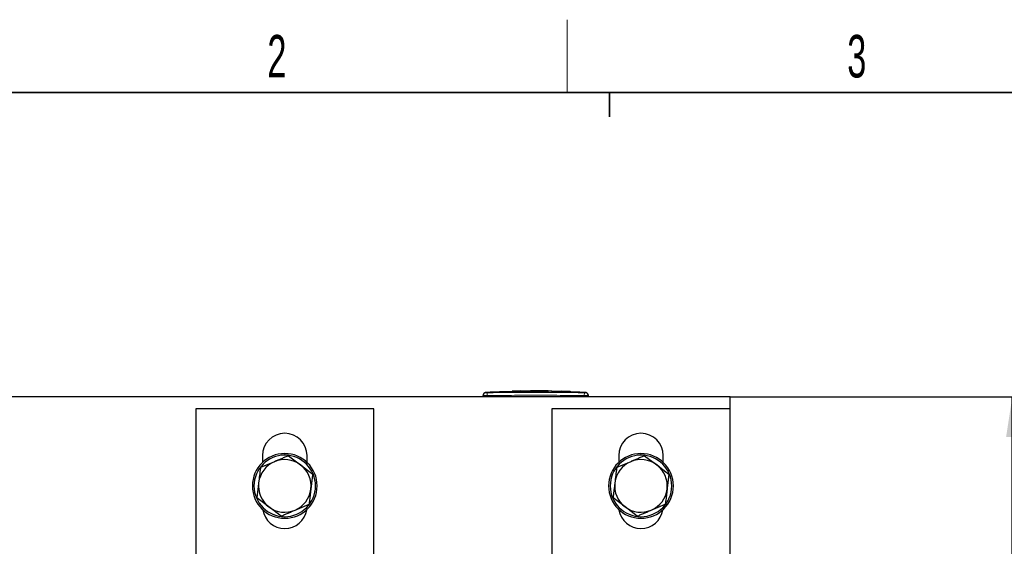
# Model space of a CAD drawing. Header units: millimetres. Extents: x 5 to 418, y 2 to 292.
# Tile 8 of 24: x 76 to 158, y 245 to 288. Entities that reach past the tile are written whole.
import ezdxf

# ---------------------------------------------------------------- set-up
doc = ezdxf.new("R2010")
doc.units = ezdxf.units.MM
doc.layers.add('SLD-0', color=7, linetype='Continuous')
doc.styles.add('SLDTEXTSTYLE0', font='TXT', dxfattribs={"width": 0.605})
doc.dimstyles.new('SLDDIMSTYLE0', dxfattribs={"dimtxt": 3.5, "dimasz": 3.302, "dimexe": 0, "dimexo": 0.0625, "dimgap": 0.875, "dimtad": 1, "dimlfac": 3, "dimrnd": 1e-09, "dimzin": 12, "dimdsep": 46, "dimtxsty": 'SLDTEXTSTYLE0', "dimsah": 1, "dimcen": 0.09, "dimadec": 0, "dimazin": 3, "dimtfac": 1, "dimtofl": 0, "dimtmove": 0, "dimatfit": 3, "dimfxl": 1, "dimfrac": 2, "dimtolj": 1, "dimtzin": 12, "dimarcsym": 0})

# ---------------------------------------------------------------- blocks, each defined once
blk = doc.blocks.new('_D_1')
at = {"layer": 'SLD-0'}
for p, q in [((134.915, 257.45), (159.157, 257.45)), ((158.157, 179.95), (158.157, 257.45)), ((150.915, 179.95), (159.157, 179.95))]:
    blk.add_line(p, q, dxfattribs=at)
for points in [[(158.157, 257.45), (157.649, 254.148), (158.665, 254.148)], [(158.157, 179.95), (158.665, 183.252), (157.649, 183.252)]]:
    blk.add_solid(points, dxfattribs=at)
at = {"layer": 'SLD-0', "insert": (153.645, 212.685), "char_height": 3.5, "attachment_point": 1, "rotation": 90, "style": 'SLDTEXTSTYLE0'}
blk.add_mtext('232,5', dxfattribs=at)

msp = doc.modelspace()

# ---------------------------------------------------------------- linework, layer by layer
at = {"color": 7, "linetype": 'Continuous', "lineweight": 25}
for p, q in [((115.945, 257.8535), (115.1665, 257.8269)), ((115.2117, 257.8129), (115.9444, 257.837)), ((115.9444, 257.837), (115.9444, 257.8303)), ((116.9683, 257.8884), (116.5586, 257.8744)), ((116.7514, 257.859), (116.7514, 257.8523)), ((117.6535, 257.9337), (116.9654, 257.9107)), ((118.4839, 257.9402), (117.6545, 257.9119)), ((118.4839, 257.9352), (118.4839, 257.9524)), ((119.9184, 257.8797), (119.9184, 257.873)), ((120.21, 257.9375), (120.21, 257.918)), ((120.21, 257.8759), (122.1023, 257.8302)), ((120.21, 257.8759), (120.21, 257.8692)), ((122.1023, 257.8236), (120.21, 257.8692)), ((122.5457, 257.8286), (120.2495, 257.9107)), ((121.0229, 257.9106), (121.0229, 257.8978)), ((121.6033, 257.8847), (121.0229, 257.9106)), ((121.0229, 257.9039), (121.6033, 257.8781)), ((121.0229, 257.8978), (121.6033, 257.8747)), ((121.8158, 257.864), (121.8158, 257.8707)), ((134.9151, 257.4502), (61.5818, 257.4502)), ((114.5818, 257.4502), (114.5818, 257.5541)), ((115.2119, 257.8177), (114.7506, 257.7943)), ((115.9444, 257.8303), (115.2117, 257.8063)), ((115.2117, 257.8129), (115.2117, 257.8063)), ((122.6245, 257.8205), (122.6245, 257.8138)), ((123.0797, 257.7943), (122.6245, 257.8158)), ((123.2485, 257.4502), (123.2485, 257.5541)), ((134.9151, 256.4502), (134.9151, 257.4502)), ((90.9151, 256.4502), (90.9151, 243.9502)), ((105.5818, 256.4502), (90.9151, 256.4502)), ((105.5818, 243.9502), (105.5818, 256.4502)), ((134.9151, 256.4502), (120.2485, 256.4502)), ((120.2485, 256.4502), (120.2485, 243.9502)), ((134.9151, 243.9502), (134.9151, 256.4502)), ((96.4151, 252.6168), (96.4151, 252.0533)), ((98.5509, 252.6003), (99.5507, 251.8485)), ((100.0818, 252.0533), (100.0818, 252.6168)), ((125.7485, 252.6168), (125.7485, 252.0533)), ((127.8843, 252.6003), (128.884, 251.8485)), ((129.4151, 252.0533), (129.4151, 252.6168)), ((97.3999, 252.1104), (96.2489, 251.6205)), ((99.5507, 251.8485), (100.5505, 251.0966)), ((126.7333, 252.1104), (125.5823, 251.6205)), ((128.884, 251.8485), (129.8838, 251.0966)), ((96.9462, 248.3852), (95.9465, 249.137)), ((126.2796, 248.3852), (125.2798, 249.137)), ((97.946, 247.6333), (96.9462, 248.3852)), ((99.097, 248.1232), (100.248, 248.6131)), ((127.2793, 247.6333), (126.2796, 248.3852)), ((128.4303, 248.1232), (129.5813, 248.6131))]:
    msp.add_line(p, q, dxfattribs=at)
at = {"color": 7, "linetype": 'Continuous', "lineweight": 18}
for p, q in [((121.6033, 257.8847), (121.6033, 257.8781)), ((114.9123, 257.7874), (114.9151, 257.5542)), ((114.9151, 257.4502), (114.9151, 257.5542)), ((122.1023, 257.8302), (122.1023, 257.8236)), ((122.918, 257.7874), (122.9151, 257.5541)), ((122.9151, 257.4502), (122.9151, 257.5541)), ((98.2485, 252.6502), (98.2485, 252.7835)), ((127.5818, 252.6502), (127.5818, 252.7835)), ((98.2485, 247.5835), (98.2485, 247.4502)), ((127.5818, 247.5835), (127.5818, 247.4502))]:
    msp.add_line(p, q, dxfattribs=at)
at = {"color": 7, "linetype": 'Continuous', "lineweight": 25}
for centre, radius, start, end in [((114.8151, 257.5646), 0.2333, 93.571236, 180.001701), ((123.0151, 257.5646), 0.2333, 359.998284, 86.417087), ((98.2485, 252.6168), 1.8333, 0, 180), ((127.5818, 252.6168), 1.8333, 0, 180), ((98.2485, 250.1168), 2.6667, 90, 270), ((98.2485, 250.1168), 2.5333, 90, 270), ((98.2485, 250.1168), 2.1667, 53.056006, 113.056006), ((98.2485, 250.1168), 2.6667, 270, 90), ((98.2485, 250.1168), 2.5333, 270, 90), ((127.5818, 250.1168), 2.6667, 90, 270), ((127.5818, 250.1168), 2.5333, 90, 270), ((127.5818, 250.1168), 2.1667, 53.056006, 113.056006), ((127.5818, 250.1168), 2.6667, 270, 90), ((127.5818, 250.1168), 2.5333, 270, 90), ((98.2485, 250.1168), 2.1667, 113.056006, 173.056006), ((98.2485, 250.1168), 2.1667, 353.056006, 53.056006), ((127.5818, 250.1168), 2.1667, 113.056006, 173.056006), ((127.5818, 250.1168), 2.1667, 353.056006, 53.056006), ((98.2485, 250.1168), 2.1667, 173.056006, 233.056006), ((98.2485, 250.1168), 2.1667, 293.056006, 353.056006), ((127.5818, 250.1168), 2.1667, 173.056006, 233.056006), ((127.5818, 250.1168), 2.1667, 293.056006, 353.056006), ((98.2485, 248.4502), 1.8333, 189.154133, 350.845867), ((98.2485, 250.1168), 2.1667, 233.056006, 293.056006), ((127.5818, 248.4502), 1.8333, 189.154133, 350.845867), ((127.5818, 250.1168), 2.1667, 233.056006, 293.056006)]:
    msp.add_arc(centre, radius, start, end, dxfattribs=at)
at = {"color": 7, "linetype": 'Continuous', "lineweight": 18}
for centre, start, end in [((114.8151, 257.5541), 90.990495, 179.998049), ((123.0152, 257.5541), 0.001948, 89.00993)]:
    msp.add_arc(centre, 0.2333, start, end, dxfattribs=at)
at = {"color": 7, "linetype": 'Continuous', "lineweight": 25}
for points, knots in [([(115.9444, 257.8714), (116.0116, 257.8749), (116.1459, 257.8818), (116.3477, 257.8834), (116.5496, 257.8772), (116.6841, 257.8651), (116.7514, 257.859)], [0, 0, 0, 0, 0.2497455, 0.4995706, 0.7497151, 1, 1, 1, 1]), ([(116.7514, 257.8523), (116.6843, 257.8583), (116.55, 257.8704), (116.2809, 257.8794), (116.079, 257.8706), (115.9444, 257.8647)], [0, 0, 0, 0, 0.2496896, 0.4995213, 1, 1, 1, 1]), ([(116.7514, 257.859), (117.2791, 257.8696), (118.3347, 257.8908), (119.3904, 257.8834), (119.9184, 257.8797)], [0, 0, 0, 0, 0.4999225, 1, 1, 1, 1]), ([(119.9184, 257.873), (119.3906, 257.8767), (118.3348, 257.8841), (117.2793, 257.8629), (116.7514, 257.8523)], [0, 0, 0, 0, 0.4999181, 1, 1, 1, 1]), ([(116.9673, 257.918), (116.9773, 257.9185), (117.0601, 257.9233), (117.216, 257.9223), (117.4348, 257.9131), (117.5806, 257.8962), (117.6535, 257.8877)], [0, 0, 0, 0, 0.0437516, 0.3619555, 0.6808447, 1, 1, 1, 1]), ([(117.6535, 257.8877), (117.6535, 257.9013), (117.6535, 257.9284), (117.6535, 257.9416), (117.6535, 257.9398), (117.6535, 257.9395)], [0, 0, 0, 0, 0.4612077, 0.9231606, 1, 1, 1, 1]), ([(118.4839, 257.9524), (118.7715, 257.9537), (119.347, 257.9562), (119.9223, 257.9437), (120.21, 257.9375)], [0, 0, 0, 0, 0.4999244, 1, 1, 1, 1]), ([(119.9444, 257.9354), (119.7453, 257.9396), (119.2585, 257.9497), (118.7716, 257.9472), (118.4839, 257.9458)], [0, 0, 0, 0, 0.4089864, 1, 1, 1, 1]), ([(119.9184, 257.9278), (119.6793, 257.9313), (119.2012, 257.9384), (118.723, 257.9363), (118.4839, 257.9352)], [0, 0, 0, 0, 0.4999585, 1, 1, 1, 1]), ([(121.8157, 257.8708), (121.8153, 257.871), (121.8143, 257.8714), (121.8094, 257.8721), (121.8019, 257.8729), (121.7923, 257.8737), (121.7801, 257.8747), (121.7654, 257.8757), (121.7532, 257.8765), (121.74, 257.8773), (121.7259, 257.8782), (121.7107, 257.8791), (121.6948, 257.88), (121.6783, 257.8809), (121.6614, 257.8818), (121.6438, 257.8827), (121.6281, 257.8835), (121.6145, 257.8842), (121.607, 257.8845), (121.6033, 257.8847)], [0, 0, 0, 0, 0.0556166, 0.1636636, 0.2185051, 0.2741446, 0.3822812, 0.4371678, 0.4928527, 0.5466393, 0.6007988, 0.6561341, 0.7118756, 0.7657075, 0.8199129, 0.8752963, 0.9310868, 0.965495, 1, 1, 1, 1]), ([(121.6033, 257.8781), (121.6091, 257.8778), (121.6209, 257.8772), (121.6386, 257.8763), (121.6563, 257.8754), (121.6736, 257.8745), (121.6902, 257.8735), (121.7062, 257.8726), (121.7216, 257.8718), (121.7361, 257.8709), (121.7496, 257.87), (121.7621, 257.8692), (121.7735, 257.8684), (121.787, 257.8675), (121.798, 257.8665), (121.8062, 257.8657), (121.8124, 257.865), (121.8156, 257.8644), (121.8156, 257.8641), (121.8156, 257.864)], [0, 0, 0, 0, 0.0528352, 0.1060372, 0.1603964, 0.2151553, 0.2679904, 0.3211923, 0.3755514, 0.4303104, 0.4831409, 0.5363387, 0.5906948, 0.6454516, 0.751313, 0.8056314, 0.8603503, 0.9664926, 1, 1, 1, 1]), ([(121.6033, 257.8747), (121.6091, 257.8745), (121.6209, 257.874), (121.6386, 257.8733), (121.6562, 257.8726), (121.6791, 257.8718), (121.701, 257.8712), (121.7215, 257.8706), (121.7408, 257.8702), (121.7582, 257.8698), (121.7734, 257.8696), (121.7869, 257.8695), (121.7979, 257.8696), (121.8061, 257.8697), (121.8123, 257.87), (121.8156, 257.8703), (121.8156, 257.8706), (121.8156, 257.8707)], [0, 0, 0, 0, 0.0527732, 0.1059122, 0.1602061, 0.2148991, 0.3207209, 0.3750182, 0.4297158, 0.5358445, 0.5897144, 0.6443706, 0.750439, 0.8042775, 0.858901, 0.9649637, 1, 1, 1, 1]), ([(114.5818, 257.5541), (114.5818, 257.5581), (114.5818, 257.5642), (114.5818, 257.5636), (114.5818, 257.5633)], [0, 0, 0, 0, 0.6377978, 1, 1, 1, 1]), ([(122.1023, 257.8302), (122.1658, 257.8285), (122.2927, 257.8249), (122.4609, 257.8222), (122.5703, 257.8207), (122.6108, 257.8206), (122.6245, 257.8205)], [0, 0, 0, 0, 0.2851253, 0.5702516, 0.8553553, 1, 1, 1, 1]), ([(122.6245, 257.8138), (122.5947, 257.814), (122.5351, 257.8144), (122.3813, 257.8168), (122.2297, 257.8198), (122.1344, 257.8226), (122.1023, 257.8236)], [0, 0, 0, 0, 0.285052, 0.570102, 0.8551915, 1, 1, 1, 1]), ([(122.6245, 257.8205), (122.6639, 257.8202), (122.7158, 257.8197), (122.7026, 257.8215), (122.6994, 257.8219)], [0, 0, 0, 0, 0.7597868, 1, 1, 1, 1]), ([(122.6984, 257.8153), (122.7017, 257.8148), (122.7129, 257.8131), (122.6612, 257.8135), (122.6245, 257.8138)], [0, 0, 0, 0, 0.2906381, 1, 1, 1, 1]), ([(123.2485, 257.5633), (123.2485, 257.5636), (123.2485, 257.5645), (123.2485, 257.5583), (123.2485, 257.5541)], [0, 0, 0, 0, 0.3187816, 1, 1, 1, 1]), ([(98.5509, 252.6003), (98.5037, 252.5802), (98.3617, 252.5198), (98.1235, 252.4184), (97.8355, 252.2958), (97.5938, 252.193), (97.4485, 252.1311), (97.3999, 252.1104)], [0, 0, 0, 0, 0.12441281, 0.37344072, 0.6233602, 0.8743097, 1, 1, 1, 1]), ([(127.8843, 252.6003), (127.837, 252.5802), (127.695, 252.5198), (127.4568, 252.4184), (127.1688, 252.2958), (126.9272, 252.193), (126.7818, 252.1311), (126.7333, 252.1104)], [0, 0, 0, 0, 0.12441281, 0.37344072, 0.6233602, 0.8743097, 1, 1, 1, 1]), ([(96.2489, 251.6205), (96.2474, 251.6076), (96.1975, 251.1984), (96.1468, 250.782), (96.0977, 250.3788)], [0, 0, 0, 0, 0.031485, 1, 1, 1, 1]), ([(125.5823, 251.6205), (125.5807, 251.6076), (125.5309, 251.1984), (125.4801, 250.782), (125.431, 250.3788)], [0, 0, 0, 0, 0.031485, 1, 1, 1, 1]), ([(100.5505, 251.0966), (100.5489, 251.0837), (100.5413, 251.0215), (100.5277, 250.9096), (100.5096, 250.7606), (100.4914, 250.6111), (100.4731, 250.4609), (100.4547, 250.3101), (100.4363, 250.1587), (100.4178, 250.0069), (100.4054, 249.9056), (100.3992, 249.8549)], [0, 0, 0, 0, 0.03144548, 0.15196301, 0.27251742, 0.3932005, 0.51393529, 0.63527231, 0.75667693, 0.87829927, 1, 1, 1, 1]), ([(129.8838, 251.0966), (129.8822, 251.0837), (129.8747, 251.0215), (129.861, 250.9096), (129.8429, 250.7606), (129.8247, 250.6111), (129.8064, 250.4609), (129.788, 250.3101), (129.7696, 250.1587), (129.7511, 250.0069), (129.7388, 249.9056), (129.7326, 249.8549)], [0, 0, 0, 0, 0.03144548, 0.15196301, 0.27251742, 0.3932005, 0.51393529, 0.63527231, 0.75667693, 0.87829927, 1, 1, 1, 1]), ([(96.0977, 250.3788), (96.0929, 250.3396), (96.0834, 250.2613), (96.0691, 250.1438), (96.0548, 250.0264), (96.0405, 249.9088), (96.0262, 249.7913), (96.0071, 249.6345), (95.9866, 249.4667), (95.9648, 249.2878), (95.9526, 249.1873), (95.9465, 249.137)], [0, 0, 0, 0, 0.0940055, 0.1880477, 0.2821977, 0.3763821, 0.4709255, 0.5654989, 0.7548296, 0.8773951, 1, 1, 1, 1]), ([(100.3992, 249.8549), (100.361, 249.5405), (100.3102, 249.1239), (100.2603, 248.7137), (100.248, 248.6131)], [0, 0, 0, 0, 0.7546767, 1, 1, 1, 1]), ([(125.431, 250.3788), (125.4263, 250.3396), (125.4167, 250.2613), (125.4024, 250.1438), (125.3881, 250.0264), (125.3738, 249.9088), (125.3595, 249.7913), (125.3404, 249.6345), (125.3199, 249.4667), (125.2982, 249.2878), (125.2859, 249.1873), (125.2798, 249.137)], [0, 0, 0, 0, 0.0940055, 0.1880477, 0.2821977, 0.3763821, 0.4709255, 0.5654989, 0.7548296, 0.8773951, 1, 1, 1, 1]), ([(129.7326, 249.8549), (129.6943, 249.5405), (129.6436, 249.1239), (129.5936, 248.7137), (129.5813, 248.6131)], [0, 0, 0, 0, 0.75467667, 1, 1, 1, 1]), ([(97.946, 247.6333), (97.9933, 247.6535), (98.1352, 247.7139), (98.3734, 247.8153), (98.6615, 247.9379), (98.9031, 248.0407), (99.0485, 248.1026), (99.097, 248.1232)], [0, 0, 0, 0, 0.1244128, 0.3734407, 0.6233602, 0.8743097, 1, 1, 1, 1]), ([(127.2793, 247.6333), (127.3266, 247.6535), (127.4686, 247.7139), (127.7068, 247.8153), (127.9948, 247.9379), (128.2364, 248.0407), (128.3818, 248.1026), (128.4303, 248.1232)], [0, 0, 0, 0, 0.1244128, 0.3734407, 0.6233602, 0.8743097, 1, 1, 1, 1])]:
    msp.add_open_spline(points, degree=3, knots=knots, dxfattribs=at)
at = {"color": 7, "linetype": 'Continuous', "lineweight": 18}
for points, knots in [([(114.9151, 257.5542), (114.9105, 257.5541), (114.8966, 257.5541), (114.8734, 257.554), (114.8457, 257.5539), (114.8228, 257.5539), (114.7981, 257.5538), (114.7727, 257.5538), (114.7439, 257.5537), (114.7225, 257.5537), (114.698, 257.5537), (114.6719, 257.5537), (114.6481, 257.5537), (114.6273, 257.5537), (114.6097, 257.5538), (114.5968, 257.5538), (114.5884, 257.5539), (114.583, 257.554), (114.5822, 257.5541), (114.5818, 257.5541)], [0, 0, 0, 0, 0.02645948, 0.07963913, 0.13333353, 0.18755084, 0.21480835, 0.28239097, 0.34478311, 0.40191965, 0.42959775, 0.52108664, 0.60484537, 0.64431402, 0.73580089, 0.81955774, 0.85902548, 0.9292832, 1, 1, 1, 1]), ([(114.8005, 257.7974), (114.8005, 257.7974), (114.8, 257.7978), (114.8022, 257.796), (114.8076, 257.7908), (114.8111, 257.7874)], [0, 0, 0, 0, 0.0215828, 0.3621264, 1, 1, 1, 1]), ([(114.8111, 257.7874), (114.8117, 257.7873), (114.8131, 257.7871), (114.8255, 257.787), (114.8483, 257.787), (114.8784, 257.7871), (114.901, 257.7873), (114.9123, 257.7874)], [0, 0, 0, 0, 0.1406569, 0.35550383, 0.57103286, 0.78617163, 1, 1, 1, 1]), ([(114.9123, 257.7874), (115.5794, 257.7943), (116.9137, 257.808), (118.9153, 257.8127), (120.9168, 257.808), (122.2509, 257.7943), (122.918, 257.7874)], [0, 0, 0, 0, 0.2500113, 0.5000392, 0.7500099, 1, 1, 1, 1]), ([(122.9151, 257.5541), (122.2486, 257.5614), (120.9154, 257.5758), (118.9154, 257.5819), (116.9153, 257.5758), (115.5819, 257.5614), (114.9151, 257.5542)], [0, 0, 0, 0, 0.249976, 0.499961, 0.7499755, 1, 1, 1, 1]), ([(123.2485, 257.5541), (123.2448, 257.554), (123.2374, 257.5538), (123.18, 257.5537), (123.0954, 257.5537), (123.0017, 257.5539), (122.9397, 257.5541), (122.9151, 257.5541)], [0, 0, 0, 0, 0.2146728, 0.4293525, 0.6440267, 0.8586958, 1, 1, 1, 1]), ([(122.918, 257.7874), (122.9254, 257.7874), (122.9441, 257.7871), (122.9723, 257.787), (122.9979, 257.787), (123.0154, 257.7871), (123.0179, 257.7873), (123.0192, 257.7874)], [0, 0, 0, 0, 0.14056682, 0.35532754, 0.57084354, 0.78604362, 1, 1, 1, 1]), ([(123.0192, 257.7874), (123.0212, 257.7894), (123.0253, 257.7934), (123.0292, 257.7968), (123.0296, 257.7972), (123.0298, 257.7974)], [0, 0, 0, 0, 0.3404976, 0.6810038, 1, 1, 1, 1])]:
    msp.add_open_spline(points, degree=3, knots=knots, dxfattribs=at)
at = {"layer": 'SLD-0', "lineweight": 18}
msp.add_line((121.5, 282.5), (121.5, 288.5), dxfattribs=at)
at = {"layer": 'SLD-0', "lineweight": 35}
msp.add_line((408, 282.5), (26, 282.5), dxfattribs=at)
at = {"layer": 'SLD-0'}
for p, q in [((125, 280.5), (125, 282.5)), ((125, 282.5), (125, 280.5))]:
    msp.add_line(p, q, dxfattribs=at)

# ---------------------------------------------------------------- texts
at = {"layer": 'SLD-0', "char_height": 3.5, "attachment_point": 2, "style": 'SLDTEXTSTYLE0'}
for s, insert in [('2', (97.6027, 287.243)), ('3', (145.3527, 287.243))]:
    msp.add_mtext(s, dxfattribs=dict(at, insert=insert))

# ---------------------------------------------------------------- dimensions: what is measured, and where the dimension line sits
at = {"layer": 'SLD-0'}
dim = msp.add_linear_dim(base=(158.1567, 257.4502), p1=(150.9151, 179.9502), p2=(134.9151, 257.4502), angle=90, dimstyle='SLDDIMSTYLE0', dxfattribs=at)
dim.commit()
dim.dimension.update_dxf_attribs({"geometry": '_D_1', "text_midpoint": (158.1567, 218.7002), "dimtype": 160})

doc.saveas('drawing.dxf')
